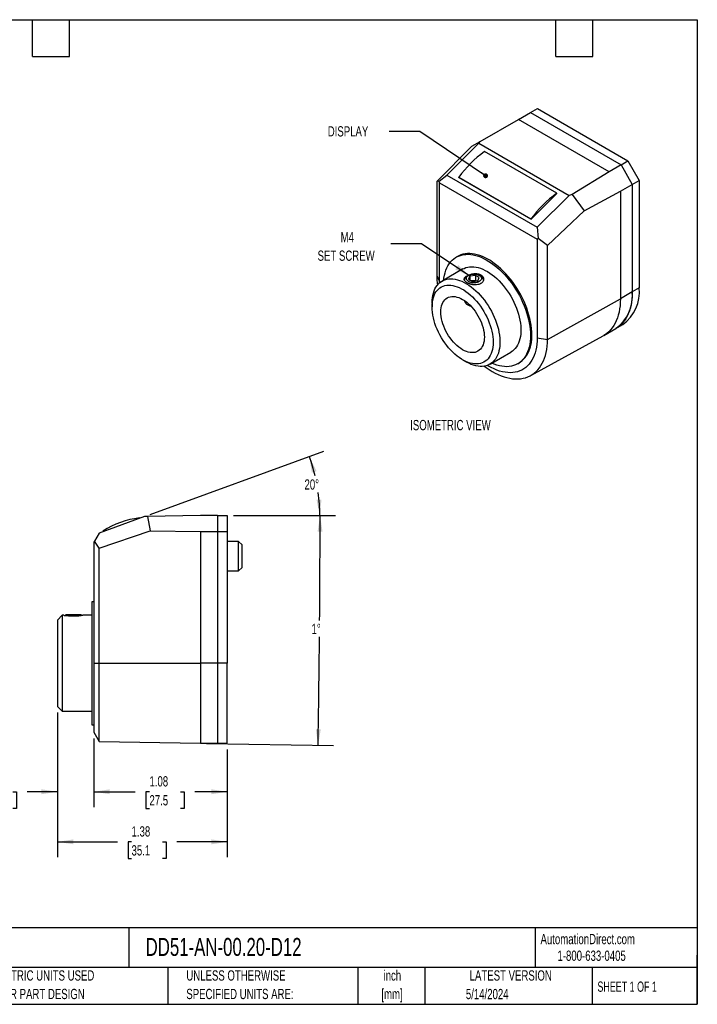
# Model space of a CAD drawing. Header units: inches. Extents: x 0.2 to 10.8, y 0.2 to 8.2.
# Tile 2 of 2: x 5.2 to 10.8, y 0.2 to 8.2. Entities that reach past the tile are written whole.
import ezdxf

# ---------------------------------------------------------------- set-up
doc = ezdxf.new("R2010")
doc.units = ezdxf.units.IN
doc.header["$MEASUREMENT"] = 0
doc.layers.add('DIMENSIONS', color=140, linetype='Continuous', lineweight=25)
doc.layers.add('TEXT', color=140, linetype='Continuous', lineweight=25)
doc.styles.add('SLDTEXTSTYLE0', font='TXT', dxfattribs={"width": 0.7})
doc.styles.add('SLDTEXTSTYLE1', font='TXT', dxfattribs={"width": 0.65})
doc.dimstyles.new('SLDDIMSTYLE1', dxfattribs={"dimtxt": 0.084961, "dimasz": 0.13, "dimexe": 0, "dimexo": 0.0625, "dimgap": 0.02124, "dimtad": 0, "dimtih": 1, "dimtoh": 1, "dimrnd": 1e-09, "dimzin": 12, "dimdsep": 46, "dimtxsty": 'SLDTEXTSTYLE0', "dimsah": 1, "dimcen": 0.09, "dimadec": 0, "dimazin": 3, "dimtfac": 1, "dimtofl": 0, "dimtmove": 0, "dimatfit": 3, "dimfxl": 0, "dimfrac": 2, "dimtolj": 1, "dimtzin": 12, "dimarcsym": 0})
doc.dimstyles.new('SLDDIMSTYLE5', dxfattribs={"dimtxt": 0.084961, "dimasz": 0.13, "dimexe": 0, "dimexo": 0.0625, "dimgap": 0.02124, "dimtad": 0, "dimtih": 1, "dimtoh": 1, "dimrnd": 1e-09, "dimzin": 0, "dimdsep": 46, "dimtxsty": 'SLDTEXTSTYLE0', "dimsah": 1, "dimcen": 0.09, "dimadec": 0, "dimazin": 0, "dimtfac": 1, "dimtmove": 0, "dimatfit": 0, "dimfxl": 0, "dimfrac": 2, "dimtolj": 1, "dimtzin": 12, "dimarcsym": 0})
doc.dimstyles.new('SLDDIMSTYLE6', dxfattribs={"dimtxt": 0.084961, "dimasz": 0.13, "dimexe": 0, "dimexo": 0.0625, "dimgap": 0.02124, "dimtad": 0, "dimtih": 1, "dimtoh": 1, "dimdec": 4, "dimzin": 12, "dimdsep": 46, "dimtxsty": 'SLDTEXTSTYLE0', "dimsah": 1, "dimcen": 0.09, "dimadec": 0, "dimazin": 3, "dimtfac": 1, "dimtdec": 0, "dimtofl": 0, "dimtmove": 0, "dimatfit": 3, "dimfxl": 0, "dimfrac": 2, "dimtolj": 1, "dimtzin": 12, "dimarcsym": 0})
doc.dimstyles.new('SLDDIMSTYLE7', dxfattribs={"dimtxt": 0.084961, "dimasz": 0.13, "dimexe": 0, "dimexo": 0.0625, "dimgap": 0.02124, "dimtad": 0, "dimtih": 1, "dimtoh": 1, "dimdec": 4, "dimzin": 12, "dimdsep": 46, "dimtxsty": 'SLDTEXTSTYLE0', "dimsah": 1, "dimcen": 0.09, "dimadec": 0, "dimazin": 3, "dimtfac": 1, "dimtdec": 0, "dimtofl": 0, "dimtmove": 0, "dimatfit": 3, "dimfxl": 0, "dimfrac": 2, "dimtolj": 1, "dimtzin": 12, "dimarcsym": 0})
doc.dimstyles.new('SLDDIMSTYLE8', dxfattribs={"dimtxt": 0.18, "dimasz": 0.13, "dimexe": 0, "dimexo": 0.0625, "dimgap": 0, "dimtad": 0, "dimtih": 1, "dimtoh": 1, "dimdec": 0, "dimrnd": 1e-09, "dimzin": 0, "dimdsep": 46, "dimtxsty": 'Standard', "dimsah": 1, "dimcen": 0.09, "dimadec": 0, "dimazin": 0, "dimtfac": 0.13, "dimtdec": 0, "dimtofl": 0, "dimtmove": 0, "dimatfit": 3, "dimfxl": 0, "dimfrac": 2, "dimtolj": 1, "dimtzin": 0, "dimarcsym": 0})
doc.dimstyles.new('SLDDIMSTYLE9', dxfattribs={"dimtxt": 0.18, "dimasz": 0.04, "dimexe": 0, "dimexo": 0.0625, "dimgap": 0, "dimtad": 0, "dimtih": 1, "dimtoh": 1, "dimdec": 0, "dimrnd": 1e-09, "dimzin": 0, "dimdsep": 46, "dimtxsty": 'Standard', "dimblk1": 'DOT', "dimblk2": 'DOT', "dimsah": 1, "dimcen": 0.09, "dimadec": 0, "dimazin": 0, "dimtfac": 0.04, "dimtdec": 0, "dimtofl": 0, "dimtmove": 0, "dimatfit": 3, "dimldrblk": 'DOT', "dimfxl": 0, "dimfrac": 2, "dimtolj": 1, "dimtzin": 0, "dimarcsym": 0})

# ---------------------------------------------------------------- blocks, each defined once
blk = doc.blocks.new('_D_7')
at = {"layer": 'DIMENSIONS'}
for p, q in [((5.5515, 2.62), (5.5515, 1.8519)), ((5.8472, 2.41), (5.8472, 1.8519)), ((5.0081, 1.9769), (4.9795, 1.9769)), ((4.9795, 1.9769), (4.9795, 1.8419)), ((5.1899, 1.9769), (5.2184, 1.9769)), ((5.2184, 1.9769), (5.2184, 1.8419)), ((5.5515, 1.9769), (5.305, 1.9769)), ((5.8472, 1.9769), (6.0972, 1.9769)), ((4.9795, 1.8419), (5.0081, 1.8419)), ((5.2184, 1.8419), (5.1899, 1.8419))]:
    blk.add_line(p, q, dxfattribs=at)
for points in [[(5.5515, 1.9769), (5.4215, 1.9969), (5.4215, 1.9569)], [(5.8472, 1.9769), (5.9772, 1.9569), (5.9772, 1.9969)]]:
    blk.add_solid(points, dxfattribs=at)
at = {"layer": 'DIMENSIONS', "char_height": 0.08333, "attachment_point": 1, "style": 'SLDTEXTSTYLE0'}
for s, insert in [('0.30', (4.9727, 2.1034)), ('7.5', (5.0081, 1.9493))]:
    blk.add_mtext(s, dxfattribs=dict(at, insert=insert))
blk = doc.blocks.new('_D_8')
at = {"layer": 'DIMENSIONS'}
for p, q in [((5.8472, 2.41), (5.8472, 1.8519)), ((6.9315, 2.3206), (6.9315, 1.8519)), ((5.8472, 1.9769), (6.184, 1.9769)), ((6.2992, 1.9769), (6.2706, 1.9769)), ((6.2706, 1.9769), (6.2706, 1.8419)), ((6.5516, 1.9769), (6.5802, 1.9769)), ((6.5802, 1.9769), (6.5802, 1.8419)), ((6.9315, 1.9769), (6.6668, 1.9769)), ((6.2706, 1.8419), (6.2992, 1.8419)), ((6.5802, 1.8419), (6.5516, 1.8419))]:
    blk.add_line(p, q, dxfattribs=at)
for points in [[(5.8472, 1.9769), (5.9772, 1.9569), (5.9772, 1.9969)], [(6.9315, 1.9769), (6.8015, 1.9969), (6.8015, 1.9569)]]:
    blk.add_solid(points, dxfattribs=at)
at = {"layer": 'DIMENSIONS', "char_height": 0.08333, "attachment_point": 1, "style": 'SLDTEXTSTYLE0'}
for s, insert in [('1.08', (6.2992, 2.1034)), ('27.5', (6.2992, 1.9493))]:
    blk.add_mtext(s, dxfattribs=dict(at, insert=insert))
blk = doc.blocks.new('_D_9')
at = {"layer": 'DIMENSIONS'}
for p, q in [((6.9815, 4.2206), (7.8103, 4.2206)), ((6.7637, 2.3698), (7.794, 2.3518))]:
    blk.add_line(p, q, dxfattribs=at)
for start, end in [(359.544038, 0), (359, 359.471702)]:
    blk.add_arc((-99.2728, 4.2206), 106.9581, start, end, dxfattribs=at)
for points in [[(7.6853, 4.2206), (7.6652, 4.0907), (7.7052, 4.0906)], [(7.669, 2.354), (7.6912, 2.4836), (7.6512, 2.4843)]]:
    blk.add_solid(points, dxfattribs=at)
at = {"layer": 'DIMENSIONS', "insert": (7.6159, 3.3419), "char_height": 0.08333, "attachment_point": 1, "style": 'SLDTEXTSTYLE0'}
blk.add_mtext('1°', dxfattribs=at)
blk = doc.blocks.new('_D_10')
at = {"layer": 'DIMENSIONS'}
for p, q in [((6.3051, 4.2298), (7.7158, 4.7432)), ((6.9815, 4.2206), (7.8079, 4.2206))]:
    blk.add_line(p, q, dxfattribs=at)
for start, end in [(13.28494, 20), (0, 7.67472)]:
    blk.add_arc((6.2799, 4.2206), 1.403, start, end, dxfattribs=at)
for points in [[(7.5983, 4.7005), (7.618, 4.5704), (7.6562, 4.5824)], [(7.6829, 4.2206), (7.6969, 4.3514), (7.6569, 4.3496)]]:
    blk.add_solid(points, dxfattribs=at)
at = {"layer": 'DIMENSIONS', "insert": (7.5588, 4.5154), "char_height": 0.08333, "attachment_point": 1, "style": 'SLDTEXTSTYLE0'}
blk.add_mtext('20°', dxfattribs=at)
blk = doc.blocks.new('_D_11')
at = {"layer": 'DIMENSIONS'}
for p, q in [((5.5515, 2.62), (5.5515, 1.445)), ((6.9315, 2.3206), (6.9315, 1.445)), ((5.5515, 1.57), (6.0386, 1.57)), ((6.1537, 1.57), (6.1252, 1.57)), ((6.1252, 1.57), (6.1252, 1.435)), ((6.4062, 1.57), (6.4347, 1.57)), ((6.4347, 1.57), (6.4347, 1.435)), ((6.9315, 1.57), (6.5213, 1.57)), ((6.1252, 1.435), (6.1537, 1.435)), ((6.4347, 1.435), (6.4062, 1.435))]:
    blk.add_line(p, q, dxfattribs=at)
for points in [[(5.5515, 1.57), (5.6815, 1.55), (5.6815, 1.59)], [(6.9315, 1.57), (6.8015, 1.59), (6.8015, 1.55)]]:
    blk.add_solid(points, dxfattribs=at)
at = {"layer": 'DIMENSIONS', "char_height": 0.08333, "attachment_point": 1, "style": 'SLDTEXTSTYLE0'}
for s, insert in [('1.38', (6.1537, 1.6965)), ('35.1', (6.1537, 1.5424))]:
    blk.add_mtext(s, dxfattribs=dict(at, insert=insert))
blk = doc.blocks.new('_Dot')
at = {"color": 0, "linetype": 'ByBlock', "lineweight": -2}
blk.add_line((-0.5, 0), (-1, 0), dxfattribs=at)
at = {"color": 0, "linetype": 'ByBlock', "const_width": 0.5}
blk.add_lwpolyline([(-0.25, 0, 1), (0.25, 0, 1)], format="xyb", close=True, dxfattribs=at)

msp = doc.modelspace()

# ---------------------------------------------------------------- linework, layer by layer
for p, q in [((9.39474, 7.49576), (9.45131, 7.52842)), ((9.45131, 7.52842), (10.18681, 7.10382)), ((9.2973, 7.43951), (9.39474, 7.49576)), ((9.39474, 7.49576), (10.13024, 7.07116)), ((8.9862, 7.25992), (9.2973, 7.43951)), ((10.03281, 7.01492), (9.2973, 7.43951)), ((8.91912, 7.22118), (8.63354, 6.93453)), ((8.71525, 6.98777), (8.97515, 7.24704)), ((8.91912, 7.22118), (8.9862, 7.25992)), ((8.97515, 7.24704), (8.9862, 7.25992)), ((8.97515, 7.24704), (9.7101, 6.82277)), ((9.60761, 6.83949), (9.02071, 7.1783)), ((10.13024, 7.07116), (10.03281, 7.01492)), ((10.13024, 7.07116), (10.18681, 7.10382)), ((10.13024, 7.07116), (10.22211, 6.91204)), ((10.18681, 7.10382), (10.27868, 6.9447)), ((8.65336, 6.93808), (8.71525, 6.98777)), ((8.71525, 6.98777), (9.45019, 6.56349)), ((8.81143, 6.96952), (9.39833, 6.63072)), ((8.81222, 6.96749), (8.81143, 6.96952)), ((8.81222, 6.96749), (9.39911, 6.62868)), ((10.03281, 7.01492), (9.73397, 6.83014)), ((8.65336, 6.93808), (8.63354, 6.93453)), ((8.63354, 6.93453), (8.63354, 6.17082)), ((8.65596, 6.92539), (8.65336, 6.93808)), ((8.65596, 6.92539), (9.4488, 6.4677)), ((8.65596, 6.12252), (8.65596, 6.92539)), ((10.12467, 6.85579), (10.22211, 6.91204)), ((10.22211, 6.91204), (10.27868, 6.9447)), ((10.22211, 6.91204), (10.22211, 6.03828)), ((10.27868, 6.9447), (10.27868, 6.07094)), ((9.39911, 6.62868), (9.60839, 6.83745)), ((9.7101, 6.82277), (9.45019, 6.56349)), ((9.60839, 6.83745), (9.60761, 6.83949)), ((9.73397, 6.83014), (9.7101, 6.82277)), ((9.73397, 6.83014), (9.82985, 6.69728)), ((9.82985, 6.69728), (10.12467, 6.85579)), ((10.12467, 6.85579), (10.12467, 5.98203)), ((9.53246, 6.41491), (9.82985, 6.69728)), ((9.39833, 6.63072), (9.39911, 6.62868)), ((9.45019, 6.56349), (9.45798, 6.473)), ((9.45798, 6.473), (9.4488, 6.4677)), ((9.4488, 6.4677), (9.4488, 5.66483)), ((9.53246, 6.41491), (9.45798, 6.473)), ((9.53246, 5.65188), (9.53246, 6.41491)), ((8.8024, 6.3267), (8.79126, 6.32027)), ((8.63354, 6.17082), (8.65596, 6.12252)), ((8.84626, 6.225), (8.67611, 6.12678)), ((8.89145, 6.17272), (8.87965, 6.16591)), ((8.90303, 6.16604), (8.89126, 6.14069)), ((8.94694, 6.17284), (8.90303, 6.16604)), ((8.90303, 6.16604), (8.90303, 6.1339)), ((8.97909, 6.15428), (8.94694, 6.17284)), ((8.94694, 6.17284), (8.94694, 6.13201)), ((8.9907, 6.16591), (8.9789, 6.17272)), ((8.65605, 6.11253), (8.65596, 6.12252)), ((8.89126, 6.14069), (8.92341, 6.12214)), ((8.94694, 6.13201), (8.91489, 6.12705)), ((8.92341, 6.12214), (8.96732, 6.12893)), ((8.95546, 6.12709), (8.94694, 6.13201)), ((8.96732, 6.12893), (8.97909, 6.15428)), ((10.22211, 6.03828), (10.12467, 5.98203)), ((10.27868, 6.07094), (10.22211, 6.03828)), ((8.59532, 5.94822), (8.59532, 5.91608)), ((8.85643, 5.9689), (8.85643, 5.96841)), ((8.87949, 5.93627), (8.89145, 5.92937)), ((9.53246, 5.65188), (10.12467, 5.98203)), ((10.08746, 5.74068), (10.14403, 5.77334)), ((9.39684, 5.35864), (9.98599, 5.68216)), ((9.99003, 5.68443), (9.98599, 5.68216)), ((9.99003, 5.68443), (10.08746, 5.74068)), ((9.4488, 5.66483), (9.53246, 5.65188)), ((9.06607, 5.45126), (9.23623, 5.54949)), ((8.84321, 5.48667), (8.87105, 5.47059)), ((9.29122, 5.45422), (9.30236, 5.46065)), ((6.25807, 4.21269), (5.89051, 4.07891)), ((6.21853, 4.1983), (6.21742, 4.20135)), ((6.28355, 4.21314), (6.25807, 4.21269)), ((6.71366, 4.22064), (6.28355, 4.21314)), ((6.28355, 4.21314), (6.30387, 4.09788)), ((6.85146, 4.22064), (6.71366, 4.22064)), ((6.85146, 4.22064), (6.85146, 4.09072)), ((6.85146, 4.22064), (6.93146, 4.22064)), ((6.93146, 4.22064), (6.93146, 4.09072)), ((5.89051, 3.9551), (6.30387, 4.09788)), ((5.92146, 4.09363), (5.92257, 4.09058)), ((6.30387, 4.09788), (6.71366, 4.09072)), ((6.71366, 4.09072), (6.85146, 4.09072)), ((6.71366, 4.09072), (6.71366, 3.02064)), ((6.85146, 4.09072), (6.93146, 4.09072)), ((6.85146, 4.09072), (6.85146, 3.02064)), ((6.93146, 4.09072), (6.93146, 3.02064)), ((5.85196, 4.01213), (5.84721, 4.0039)), ((5.84721, 4.0039), (5.84721, 3.02064)), ((5.89051, 4.07891), (5.85196, 4.01213)), ((5.89051, 3.9551), (5.85196, 4.01213)), ((7.0239, 4.01064), (6.93146, 4.01064)), ((7.05146, 3.98308), (7.0239, 4.01064)), ((7.0239, 3.77064), (7.0239, 4.01064)), ((5.89051, 3.02064), (5.89051, 3.9551)), ((7.05146, 3.7982), (7.05146, 3.98308)), ((6.93146, 3.77064), (7.0239, 3.77064)), ((7.0239, 3.77064), (7.05146, 3.7982)), ((5.84721, 3.52064), (5.83146, 3.52064)), ((5.83146, 3.52064), (5.83146, 3.02064)), ((5.59083, 3.41064), (5.55146, 3.37127)), ((5.55146, 3.37127), (5.55146, 2.67001)), ((5.60309, 3.41064), (5.59083, 3.41064)), ((5.59083, 3.41064), (5.59083, 2.63064)), ((5.61963, 3.41434), (5.61388, 3.4086)), ((5.74329, 3.41434), (5.61963, 3.41434)), ((5.74904, 3.40859), (5.74329, 3.41434)), ((5.83146, 3.41064), (5.75994, 3.41064)), ((5.83146, 3.02064), (5.83146, 2.52064)), ((5.84721, 3.02064), (5.84721, 2.46002)), ((5.84721, 3.02064), (5.89051, 3.02064)), ((5.89051, 3.02064), (6.71366, 3.02064)), ((5.89051, 2.38501), (5.89051, 3.02064)), ((6.85146, 3.02064), (6.71366, 3.02064)), ((6.71366, 3.02064), (6.71366, 2.37064)), ((6.93146, 3.02064), (6.85146, 3.02064)), ((6.85146, 3.02064), (6.85146, 2.37064)), ((6.93146, 2.37064), (6.93146, 3.02064)), ((5.55146, 2.67001), (5.59083, 2.63064)), ((5.59083, 2.63064), (5.83146, 2.63064)), ((5.83146, 2.52064), (5.84721, 2.52064)), ((5.84721, 2.46002), (5.89051, 2.38501)), ((5.89051, 2.38501), (6.71366, 2.37064)), ((6.71366, 2.37064), (6.85146, 2.37064)), ((6.85146, 2.37064), (6.93146, 2.37064))]:
    msp.add_line(p, q)
at = {"flags": 128}
for points in [[(8.6898, 6.13468), (8.69179, 6.151), (8.69572, 6.17322), (8.70093, 6.19438), (8.7074, 6.21439), (8.71512, 6.23319), (8.72405, 6.2507), (8.73416, 6.26685), (8.74541, 6.2816), (8.75777, 6.29488), (8.77118, 6.30664), (8.78559, 6.31684), (8.80095, 6.32545), (8.81721, 6.33242), (8.8343, 6.33774), (8.85216, 6.34138), (8.87073, 6.34333), (8.88993, 6.34359), (8.90969, 6.34214), (8.92994, 6.33901), (8.9506, 6.3342), (8.97161, 6.32772), (8.99287, 6.3196), (9.01431, 6.30988), (9.03585, 6.29858), (9.05741, 6.28575), (9.07891, 6.27144), (9.10027, 6.25571), (9.12142, 6.2386), (9.14226, 6.22018), (9.16273, 6.20052), (9.18274, 6.1797), (9.20223, 6.1578), (9.22112, 6.13488), (9.23934, 6.11105), (9.25683, 6.08638), (9.27351, 6.06097), (9.28933, 6.03491), (9.30422, 6.00831), (9.31814, 5.98125), (9.33103, 5.95385), (9.34284, 5.92619), (9.35352, 5.8984), (9.36305, 5.87056), (9.37138, 5.84278), (9.37848, 5.81517), (9.38432, 5.78782), (9.38889, 5.76085), (9.39217, 5.73435), (9.39414, 5.70841), (9.39479, 5.68314)], [(9.40593, 5.68957), (9.40527, 5.71484), (9.4033, 5.74078), (9.40003, 5.76728), (9.39546, 5.79425), (9.38961, 5.8216), (9.38251, 5.84921), (9.37418, 5.87698), (9.36466, 5.90482), (9.35397, 5.93262), (9.34216, 5.96027), (9.32928, 5.98768), (9.31536, 6.01473), (9.30046, 6.04134), (9.28464, 6.0674), (9.26796, 6.0928), (9.25048, 6.11747), (9.23226, 6.14131), (9.21337, 6.16422), (9.19388, 6.18613), (9.17386, 6.20695), (9.15339, 6.22661), (9.13255, 6.24502), (9.11141, 6.26213), (9.09005, 6.27787), (9.06855, 6.29218), (9.04698, 6.30501), (9.02544, 6.31631), (9.004, 6.32603), (8.98274, 6.33415), (8.96174, 6.34062), (8.94107, 6.34544), (8.92082, 6.34857), (8.90106, 6.35002), (8.88186, 6.34976), (8.8633, 6.34781), (8.84544, 6.34417), (8.82835, 6.33885), (8.81209, 6.33187), (8.8024, 6.3267)], [(8.84626, 6.225), (8.85483, 6.22954), (8.8693, 6.23548), (8.88458, 6.23976), (8.90062, 6.24236), (8.91732, 6.24327), (8.93461, 6.24248), (8.95241, 6.24), (8.97063, 6.23584), (8.98919, 6.23002), (9.008, 6.22256), (9.02697, 6.21351), (9.046, 6.2029), (9.06501, 6.19079), (9.08391, 6.17723), (9.10261, 6.16229), (9.12101, 6.14603), (9.13903, 6.12855), (9.15659, 6.10991), (9.17359, 6.09022), (9.18997, 6.06955), (9.20564, 6.04802), (9.22052, 6.02572), (9.23455, 6.00276), (9.24766, 5.97925), (9.25978, 5.95531), (9.27087, 5.93104), (9.28086, 5.90655), (9.2897, 5.88198), (9.29737, 5.85743), (9.30381, 5.83303), (9.309, 5.80888), (9.31291, 5.78511), (9.31553, 5.76182), (9.31685, 5.73913), (9.31685, 5.71715), (9.31553, 5.69598), (9.31291, 5.67571), (9.309, 5.65646), (9.30381, 5.63831), (9.29737, 5.62134), (9.2897, 5.60564), (9.28086, 5.59128), (9.27087, 5.57833), (9.25978, 5.56686), (9.24766, 5.55691), (9.23623, 5.54949)], [(8.89145, 6.17273), (8.89971, 6.17673), (8.90904, 6.17984), (8.91917, 6.18197), (8.92979, 6.18305), (8.94056, 6.18305), (8.95118, 6.18197), (8.96131, 6.17984), (8.97064, 6.17673), (8.9789, 6.17273), (8.98582, 6.16796), (8.99121, 6.16257), (8.9949, 6.15673), (8.99677, 6.1506), (8.99677, 6.14438), (8.9949, 6.13825), (8.99121, 6.1324), (8.98582, 6.12701), (8.9789, 6.12225), (8.97064, 6.11825), (8.96131, 6.11514), (8.95118, 6.11301), (8.94056, 6.11193), (8.92979, 6.11193), (8.91917, 6.11301), (8.90904, 6.11514), (8.89971, 6.11825), (8.89145, 6.12225), (8.88453, 6.12701), (8.87914, 6.1324), (8.87545, 6.13825), (8.87358, 6.14438), (8.87358, 6.1506), (8.87545, 6.15673), (8.87914, 6.16257), (8.88453, 6.16796), (8.89145, 6.17273)], [(8.59532, 5.94822), (8.59598, 5.96981), (8.59794, 5.99054), (8.60121, 6.01031), (8.60577, 6.02902), (8.61159, 6.04659), (8.61865, 6.06294), (8.62691, 6.07797), (8.63633, 6.09164), (8.64687, 6.10385), (8.65848, 6.11457), (8.67111, 6.12374), (8.68468, 6.13131), (8.69915, 6.13725), (8.71443, 6.14153), (8.73047, 6.14414), (8.74717, 6.14505), (8.76446, 6.14426), (8.78226, 6.14178), (8.80048, 6.13762), (8.81904, 6.13179), (8.83785, 6.12434), (8.85682, 6.11528), (8.87585, 6.10467), (8.89486, 6.09256), (8.91376, 6.079), (8.93245, 6.06406), (8.95086, 6.04781), (8.96888, 6.03032), (8.98644, 6.01169), (9.00344, 5.99199), (9.01982, 5.97133), (9.03549, 5.94979), (9.05037, 5.9275), (9.0644, 5.90454), (9.07751, 5.88103), (9.08963, 5.85708), (9.10072, 5.83281), (9.1107, 5.80833), (9.11955, 5.78376), (9.12721, 5.75921), (9.13366, 5.7348), (9.13885, 5.71066), (9.14276, 5.68688), (9.14538, 5.6636), (9.1467, 5.64091), (9.1467, 5.61892), (9.14538, 5.59775), (9.14276, 5.57749), (9.13885, 5.55824), (9.13366, 5.54008), (9.12721, 5.52311), (9.11955, 5.50741), (9.1107, 5.49306), (9.10072, 5.48011), (9.08963, 5.46863), (9.07751, 5.45868), (9.0644, 5.45031), (9.05037, 5.44355), (9.03549, 5.43844), (9.01982, 5.43499), (9.00344, 5.43324), (8.98644, 5.43317), (8.96888, 5.43481), (8.95086, 5.43813), (8.93245, 5.44313), (8.91376, 5.44977), (8.89486, 5.45803), (8.87585, 5.46787), (8.87105, 5.47059)], [(8.59532, 5.91608), (8.59598, 5.93659), (8.59796, 5.95624), (8.60125, 5.9749), (8.60583, 5.99249), (8.61168, 6.00891), (8.61876, 6.02407), (8.62704, 6.03789), (8.63648, 6.05029), (8.64701, 6.06121), (8.6586, 6.0706), (8.67117, 6.0784), (8.68466, 6.08457), (8.69899, 6.08908), (8.71409, 6.0919), (8.72989, 6.09301), (8.74628, 6.09242), (8.7632, 6.09013), (8.78054, 6.08614), (8.79822, 6.08049), (8.81613, 6.07319), (8.8342, 6.06429), (8.85231, 6.05383), (8.87037, 6.04188), (8.88828, 6.02849), (8.90596, 6.01374), (8.9233, 5.9977), (8.94022, 5.98047), (8.95662, 5.96213), (8.97241, 5.94277), (8.98751, 5.92252), (9.00185, 5.90146), (9.01533, 5.87972), (9.0279, 5.85741), (9.03949, 5.83464), (9.05003, 5.81155), (9.05946, 5.78825), (9.06774, 5.76488), (9.07482, 5.74154), (9.08067, 5.71837), (9.08525, 5.69549), (9.08854, 5.67303), (9.09052, 5.6511), (9.09118, 5.62982), (9.09052, 5.6093), (9.08854, 5.58966), (9.08525, 5.57099), (9.08067, 5.5534), (9.07482, 5.53699), (9.06774, 5.52183), (9.05946, 5.50801), (9.05003, 5.49561), (9.03949, 5.48468), (9.0279, 5.47529), (9.01533, 5.4675), (9.00185, 5.46133), (8.98751, 5.45682), (8.97241, 5.454), (8.95662, 5.45288), (8.94022, 5.45347), (8.9233, 5.45577), (8.90596, 5.45975), (8.88828, 5.46541), (8.87037, 5.47271), (8.85231, 5.48161), (8.8342, 5.49206), (8.81613, 5.50402), (8.79822, 5.5174), (8.78054, 5.53216), (8.7632, 5.54819), (8.74628, 5.56543), (8.72989, 5.58377), (8.71409, 5.60312), (8.69899, 5.62338), (8.68466, 5.64444), (8.67117, 5.66618), (8.6586, 5.68849), (8.64701, 5.71125), (8.63648, 5.73434), (8.62704, 5.75764), (8.61876, 5.78102), (8.61168, 5.80436), (8.60583, 5.82752), (8.60125, 5.8504), (8.59796, 5.87287), (8.59598, 5.8948), (8.59532, 5.91608)], [(8.66647, 5.875), (8.66715, 5.8924), (8.66916, 5.9089), (8.6725, 5.92436), (8.67714, 5.93866), (8.68304, 5.95171), (8.69016, 5.96339), (8.69844, 5.97363), (8.70783, 5.98234), (8.71825, 5.98945), (8.72962, 5.99492), (8.74186, 5.9987), (8.75486, 6.00076), (8.76854, 6.00109), (8.78279, 5.99968), (8.7975, 5.99654), (8.81255, 5.9917), (8.82784, 5.9852), (8.84325, 5.97708), (8.85866, 5.96741), (8.87395, 5.95626), (8.889, 5.94371), (8.90371, 5.92987), (8.91796, 5.91483), (8.93164, 5.89871), (8.94465, 5.88163), (8.95688, 5.86373), (8.96825, 5.84513), (8.97867, 5.82599), (8.98806, 5.80644), (8.99634, 5.78664), (9.00347, 5.76673), (9.00937, 5.74687), (9.014, 5.72721), (9.01734, 5.7079), (9.01936, 5.68908), (9.02003, 5.6709), (9.01936, 5.65349), (9.01734, 5.637), (9.014, 5.62154), (9.00937, 5.60723), (9.00347, 5.59419), (8.99634, 5.5825), (8.98806, 5.57227), (8.97867, 5.56356), (8.96825, 5.55644), (8.95688, 5.55097), (8.94465, 5.5472), (8.93164, 5.54514), (8.91796, 5.54481), (8.90371, 5.54622), (8.889, 5.54936), (8.87395, 5.55419), (8.85866, 5.5607), (8.84325, 5.56881), (8.82784, 5.57848), (8.81255, 5.58963), (8.7975, 5.60218), (8.78279, 5.61603), (8.76854, 5.63107), (8.75486, 5.64719), (8.74186, 5.66426), (8.72962, 5.68217), (8.71825, 5.70076), (8.70783, 5.71991), (8.69844, 5.73946), (8.69016, 5.75926), (8.68304, 5.77917), (8.67714, 5.79903), (8.6725, 5.81869), (8.66916, 5.838), (8.66715, 5.85682), (8.66647, 5.875)], [(10.22211, 6.03828), (10.22144, 6.00994), (10.21942, 5.98245), (10.21605, 5.95591), (10.21136, 5.93039), (10.20536, 5.90596), (10.19805, 5.8827), (10.18947, 5.86067), (10.17963, 5.83995), (10.16857, 5.82058), (10.15632, 5.80263), (10.14291, 5.78615), (10.12839, 5.77119), (10.11279, 5.75779), (10.09617, 5.74599), (10.08746, 5.74068)], [(10.12467, 5.98203), (10.124, 5.95369), (10.12198, 5.9262), (10.11862, 5.89966), (10.11393, 5.87414), (10.10792, 5.84971), (10.10061, 5.82645), (10.09203, 5.80443), (10.08219, 5.7837), (10.07113, 5.76433), (10.05888, 5.74638), (10.04548, 5.7299), (10.03095, 5.71494), (10.01536, 5.70154), (9.99874, 5.68974), (9.99003, 5.68443)], [(9.39479, 5.68314), (9.39414, 5.65863), (9.39217, 5.63497), (9.38889, 5.61225), (9.38432, 5.59055), (9.37848, 5.56996), (9.37138, 5.55055), (9.36305, 5.53238), (9.35352, 5.51554), (9.34284, 5.50008), (9.33103, 5.48606), (9.31814, 5.47354), (9.30422, 5.46255), (9.28933, 5.45314), (9.27351, 5.44535), (9.25683, 5.4392), (9.23934, 5.43472), (9.22112, 5.43192), (9.20223, 5.43082), (9.18274, 5.43141), (9.16273, 5.4337), (9.14226, 5.43768), (9.12142, 5.44333), (9.10027, 5.45063), (9.07977, 5.45916)], [(9.01867, 5.43481), (9.0344, 5.42343), (9.05867, 5.40714), (9.083, 5.39233), (9.10733, 5.37905), (9.13159, 5.36732), (9.15571, 5.35719), (9.17962, 5.34869), (9.20324, 5.34184), (9.22651, 5.33665), (9.24936, 5.33316), (9.27172, 5.33135), (9.29353, 5.33125), (9.31472, 5.33286), (9.33523, 5.33616), (9.355, 5.34114), (9.37397, 5.3478), (9.39209, 5.35611), (9.4093, 5.36605), (9.42556, 5.37759), (9.44081, 5.39069), (9.45501, 5.40533), (9.46812, 5.42144), (9.4801, 5.439), (9.49092, 5.45793), (9.50054, 5.4782), (9.50893, 5.49974), (9.51608, 5.52249), (9.52195, 5.54638), (9.52654, 5.57133), (9.52982, 5.59729), (9.5318, 5.62417), (9.53246, 5.65188)], [(9.4488, 5.66483), (9.44813, 5.6386), (9.44612, 5.61323), (9.44277, 5.58881), (9.43811, 5.56542), (9.43214, 5.54315), (9.42489, 5.52206), (9.41638, 5.50223), (9.40663, 5.48372), (9.39569, 5.4666), (9.38358, 5.45092), (9.37035, 5.43675), (9.35605, 5.42412), (9.34072, 5.41307), (9.32442, 5.40366), (9.30719, 5.3959), (9.2891, 5.38983), (9.27021, 5.38546), (9.25059, 5.38281), (9.23029, 5.38189), (9.20939, 5.3827), (9.18796, 5.38524), (9.16607, 5.3895), (9.1438, 5.39547), (9.12121, 5.40312), (9.0984, 5.41243), (9.07543, 5.42337), (9.05238, 5.4359), (9.04371, 5.44102)]]:
    msp.add_lwpolyline(points, dxfattribs=at)
for centre, radius, start, end in [((9.57189, 6.41651), 0.94028, 125.886833, 143.974752), ((10.15879, 6.0777), 0.94028, 125.886833, 143.974752), ((9.30069, 6.17232), 0.66715, 180.128801, 186.745516), ((8.8977, 6.12776), 0.0422, 115.560601, 165.59246), ((8.97415, 6.12918), 0.04027, 10.135878, 65.476656), ((9.89412, 6.00742), 0.32944, 305.936313, 5.375867), ((9.95069, 6.04007), 0.32944, 305.936313, 5.375867), ((8.91061, 5.98146), 0.05573, 193.544276, 267.021471), ((8.9281, 5.99448), 0.07472, 240.620336, 257.377341), ((9.15453, 5.66542), 0.25256, 305.825766, 5.486414), ((6.2894, 3.54314), 0.66213, 96.241032, 123.758968)]:
    msp.add_arc(centre, radius, start, end)
for points, knots in [([(8.85869, 6.13243), (8.8583, 6.13337), (8.85751, 6.13524), (8.85684, 6.13805), (8.85656, 6.14085), (8.85671, 6.14363), (8.85728, 6.14642), (8.85826, 6.14921), (8.8608, 6.1543), (8.8668, 6.16156), (8.87927, 6.17029), (8.89517, 6.17786), (8.91068, 6.1826), (8.92366, 6.18524), (8.93356, 6.18654), (8.94351, 6.18715), (8.95003, 6.1869), (8.95332, 6.18678)], [0, 0, 0, 0, 0.0363157, 0.0721417, 0.107662, 0.1430655, 0.1785427, 0.2142832, 0.2504723, 0.3756768, 0.5003389, 0.6248117, 0.7498345, 0.8127882, 0.874793, 0.9368607, 1, 1, 1, 1]), ([(8.95332, 6.18678), (8.95504, 6.18665), (8.95846, 6.18639), (8.96339, 6.18572), (8.96809, 6.18486), (8.97253, 6.18382), (8.97672, 6.18261), (8.98064, 6.18126), (8.9843, 6.17977), (8.9877, 6.17818), (8.9898, 6.17701), (8.99083, 6.17643)], [0, 0, 0, 0, 0.1231768, 0.2433147, 0.3604222, 0.4745085, 0.5855834, 0.6936578, 0.7987434, 0.9008528, 1, 1, 1, 1]), ([(8.99083, 6.17643), (8.99213, 6.17564), (8.99477, 6.17402), (8.99841, 6.17125), (9.00184, 6.16816), (9.00497, 6.16472), (9.00773, 6.16096), (9.0101, 6.15688), (9.01122, 6.15399), (9.01178, 6.15252)], [0, 0, 0, 0, 0.1272499, 0.2596593, 0.3972569, 0.5400682, 0.6881159, 0.8414204, 1, 1, 1, 1]), ([(8.87889, 6.11287), (8.87765, 6.11362), (8.87512, 6.11517), (8.87163, 6.11763), (8.86834, 6.12026), (8.86533, 6.12306), (8.86266, 6.12604), (8.86036, 6.12917), (8.85925, 6.13133), (8.85869, 6.13243)], [0, 0, 0, 0, 0.127613, 0.2602673, 0.3979896, 0.5408037, 0.688731, 0.8417907, 1, 1, 1, 1]), ([(8.91765, 6.09846), (8.91607, 6.09881), (8.91297, 6.09948), (8.90852, 6.10064), (8.90434, 6.10186), (8.90043, 6.10313), (8.8957, 6.10483), (8.89026, 6.10703), (8.88428, 6.10983), (8.88072, 6.11183), (8.87896, 6.11283)], [0, 0, 0, 0, 0.1087527, 0.2131522, 0.3132031, 0.408911, 0.5002821, 0.6699894, 0.8365433, 1, 1, 1, 1]), ([(9.01178, 6.15252), (9.01216, 6.15129), (9.01292, 6.14885), (9.01355, 6.14514), (9.01379, 6.14144), (9.01361, 6.13775), (9.01303, 6.13407), (9.01203, 6.13042), (9.00948, 6.12386), (9.0035, 6.11483), (8.99113, 6.10537), (8.97537, 6.09868), (8.96, 6.09595), (8.94712, 6.0953), (8.93729, 6.0956), (8.9274, 6.09661), (8.92092, 6.09784), (8.91765, 6.09846)], [0, 0, 0, 0, 0.0362624, 0.0720433, 0.1075233, 0.1428877, 0.1783234, 0.2140164, 0.2501486, 0.3753514, 0.5000165, 0.6245202, 0.7495664, 0.8125769, 0.8746533, 0.9367954, 1, 1, 1, 1]), ([(5.60309, 3.41062), (5.60354, 3.41051), (5.60447, 3.41031), (5.6114, 3.40905), (5.61495, 3.40841)], [0, 0, 0, 0, 0.4882858, 1, 1, 1, 1]), ([(5.74776, 3.40837), (5.74671, 3.40819), (5.74461, 3.40784), (5.74108, 3.40727), (5.73729, 3.4067), (5.73321, 3.40613), (5.72885, 3.40557), (5.72421, 3.40503), (5.7153, 3.4041), (5.70114, 3.40299), (5.68128, 3.40249), (5.66144, 3.403), (5.646, 3.40423), (5.63487, 3.40546), (5.62729, 3.40645), (5.62052, 3.40747), (5.61682, 3.40809), (5.61495, 3.40841)], [0, 0, 0, 0, 0.0362624, 0.0720433, 0.1075233, 0.1428877, 0.1783234, 0.2140164, 0.2501486, 0.3753514, 0.5000165, 0.6245202, 0.7495664, 0.8125769, 0.8746533, 0.9367954, 1, 1, 1, 1]), ([(5.75997, 3.41064), (5.75992, 3.41063), (5.75983, 3.41061), (5.75916, 3.41046), (5.75803, 3.41023), (5.75636, 3.40991), (5.75412, 3.40949), (5.75131, 3.40898), (5.74896, 3.40858), (5.74776, 3.40837)], [0, 0, 0, 0, 0.1272499, 0.2596593, 0.3972569, 0.5400682, 0.6881159, 0.8414204, 1, 1, 1, 1])]:
    msp.add_open_spline(points, degree=3, knots=knots)
at = {"layer": 'TEXT'}
for p, q in [((0.25, 8.25), (10.75, 8.25)), ((5.35, 7.95), (5.35, 8.25)), ((5.65, 7.95), (5.65, 8.25)), ((9.6, 7.95), (9.6, 8.25)), ((9.9, 7.95), (9.9, 8.25)), ((10.75, 8.25), (10.75, 0.25)), ((5.35, 7.95), (5.65, 7.95)), ((9.6, 7.95), (9.9, 7.95)), ((10.75, 0.87111), (0.25, 0.87111)), ((6.13224, 0.87111), (6.13224, 0.55)), ((9.4321, 0.87111), (9.4321, 0.55)), ((10.75, 0.25), (10.75, 0.65)), ((10.75, 0.55), (0.25, 0.55)), ((6.44804, 0.55), (6.44804, 0.25)), ((7.99308, 0.55), (7.99308, 0.25)), ((8.53591, 0.55), (8.53591, 0.25)), ((9.89562, 0.55), (9.89562, 0.25)), ((0.25, 0.25), (10.75, 0.25))]:
    msp.add_line(p, q, dxfattribs=at)

# ---------------------------------------------------------------- texts
at = {"color": 179, "linetype": 'Continuous', "lineweight": 18, "char_height": 0.0833333, "attachment_point": 1, "style": 'SLDTEXTSTYLE0'}
for s, insert in [('AutomationDirect.com', (9.47618, 0.82191)), ('1-800-633-0405', (9.61384, 0.6865))]:
    msp.add_mtext(s, dxfattribs=dict(at, insert=insert))
at = {"layer": 'DIMENSIONS', "style": 'SLDTEXTSTYLE0'}
for s, insert, char_height, attachment_point in [('DISPLAY', (7.74765, 7.38447), 0.083333, 1), ('M4', (7.90632, 6.52488), 0.083333, 2), ('SET SCREW', (7.89705, 6.3744), 0.083333, 2), ('ISOMETRIC VIEW', (8.41731, 4.9979), 0.0833333, 1)]:
    msp.add_mtext(s, dxfattribs=dict(at, insert=insert, char_height=char_height, attachment_point=attachment_point))
at = {"layer": 'TEXT'}
for s, insert, char_height, attachment_point, style in [('DD51-AN-00.20-D12', (6.26802, 0.78918), 0.1458333, 1, 'SLDTEXTSTYLE0'), ('METRIC UNITS USED', (5.0582, 0.52614), 0.0833333, 1, 'SLDTEXTSTYLE0'), ('UNLESS OTHERWISE', (6.59874, 0.52614), 0.0833333, 1, 'SLDTEXTSTYLE0'), ('inch', (8.2726, 0.52604), 0.083333, 2, 'SLDTEXTSTYLE0'), ('LATEST VERSION', (9.23434, 0.52614), 0.0833333, 2, 'SLDTEXTSTYLE0'), ('SHEET 1 OF 1', (9.93863, 0.4351), 0.0833333, 1, 'SLDTEXTSTYLE1'), ('FOR PART DESIGN', (5.0582, 0.37566), 0.0833333, 1, 'SLDTEXTSTYLE0'), ('SPECIFIED UNITS ARE:', (6.59874, 0.37566), 0.0833333, 1, 'SLDTEXTSTYLE0'), ('[mm]', (8.2698, 0.37555), 0.083333, 2, 'SLDTEXTSTYLE0'), ('5/14/2024', (9.04337, 0.3751), 0.083333, 2, 'SLDTEXTSTYLE0')]:
    msp.add_mtext(s, dxfattribs=dict(at, insert=insert, char_height=char_height, attachment_point=attachment_point, style=style))

# ---------------------------------------------------------------- dimensions: what is measured, and where the dimension line sits
at = {"layer": 'DIMENSIONS'}
for base, line1, line2, dimstyle, picture, middle in [((7.67977, 4.31454), ((6.71366, 4.22064), (6.93146, 4.22064)), ((6.25807, 4.21269), (5.89051, 4.07891)), 'SLDDIMSTYLE7', '_D_10', (7.65957, 4.47553)), ((7.67581, 2.79419), ((6.93146, 4.22064), (6.71366, 4.22064)), ((5.89051, 2.38501), (6.71366, 2.37064)), 'SLDDIMSTYLE6', '_D_9', (7.68138, 3.30196))]:
    dim = msp.add_angular_dim_2l(base=base, line1=line1, line2=line2, dimstyle=dimstyle, dxfattribs=at)
    dim.commit()
    dim.dimension.update_dxf_attribs({"geometry": picture, "text_midpoint": middle, "dimtype": 162})
for base, p1, p2, dimstyle, picture, middle in [((5.55146, 1.97694), (5.84721, 2.46002), (5.55146, 2.67001), 'SLDDIMSTYLE5', '_D_7', (5.09897, 1.97694)), ((6.93146, 1.57001), (5.55146, 2.67001), (6.93146, 2.37064), 'SLDDIMSTYLE1', '_D_11', (6.27992, 1.57001)), ((6.93146, 1.97694), (5.84721, 2.46002), (6.93146, 2.37064), 'SLDDIMSTYLE1', '_D_8', (6.4254, 1.97694))]:
    dim = msp.add_linear_dim(base=base, p1=p1, p2=p2, dimstyle=dimstyle, dxfattribs=at)
    dim.commit()
    dim.dimension.update_dxf_attribs({"geometry": picture, "text_midpoint": middle, "dimtype": 160})

# ---------------------------------------------------------------- leaders
for points, dimstyle in [([(9.02998, 6.98208), (8.49594, 7.34162), (8.24594, 7.34162)], 'SLDDIMSTYLE9'), ([(8.90303, 6.16604), (8.51, 6.42824), (8.26, 6.42824)], 'SLDDIMSTYLE8')]:
    msp.add_leader(points, dimstyle=dimstyle, dxfattribs=at)

doc.saveas('drawing.dxf')
